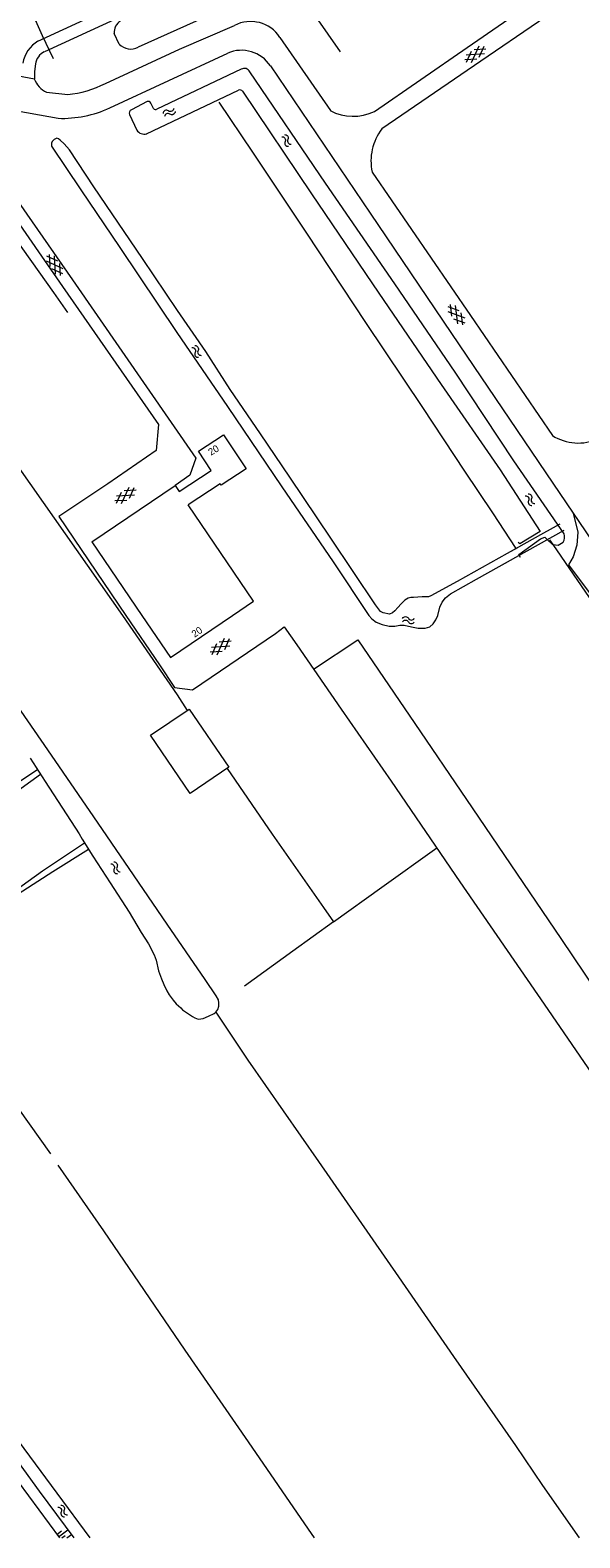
# Model space of a CAD drawing. Header units: metres. Extents: x 195864 to 198202, y 543264 to 544906.
# Tile 25 of 79: x 197006 to 197146, y 543264 to 543649. Entities that reach past the tile are written whole.
import ezdxf

# ---------------------------------------------------------------- set-up
doc = ezdxf.new("R2010")
doc.units = ezdxf.units.M
doc.header["$MEASUREMENT"] = 0
for name, color, linetype, lineweight in [('Level 11', 7, 'Continuous', 0), ('Level 12', 7, 'Continuous', 0), ('Level 19', 7, 'Continuous', 0), ('Level 20', 7, 'Continuous', 0), ('Level 26', 7, 'Continuous', 0), ('Level 28', 7, 'Continuous', 0), ('Level 29', 7, 'Continuous', 0), ('Level 32', 7, 'Continuous', 0), ('Level 41', 7, 'Continuous', 0), ('Level 43', 7, 'Continuous', 0), ('Level 55', 7, 'Continuous', 0)]:
    doc.layers.add(name, color=color, linetype=linetype, lineweight=lineweight)
doc.styles.add('Style-CHAR_FAST_FONT', font='CHAR_FAST_FONT.shx')

# ---------------------------------------------------------------- blocks, each defined once
blk = doc.blocks.new('GVTP6')
at = {"layer": 'Level 41', "color": 7, "linetype": 'Continuous', "lineweight": 0}
for p, q in [((0, -0.4), (2.6, 1.2)), ((0, 0.4), (2.6, -1.2)), ((1, -1.2), (5, 1.2)), ((1, 1.2), (5, -1.2)), ((3.4, 1.2), (6, -0.4)), ((3.4, -1.2), (6, 0.4))]:
    blk.add_line(p, q, dxfattribs=at)
blk = doc.blocks.new('WA_104')
at = {"layer": 'Level 43', "color": 7, "linetype": 'Continuous', "lineweight": 0, "extrusion": (0, 0, -1)}
for centre in [(-0.75, 0.05), (-0.75, -0.85)]:
    blk.add_arc(centre, 0.85, 28.0725, 151.9275, dxfattribs=at)
at = {"layer": 'Level 43', "color": 7, "linetype": 'Continuous', "lineweight": 0}
for centre in [(2.25, 0.85), (2.25, -0.05)]:
    blk.add_arc(centre, 0.85, 208.0725, 331.9275, dxfattribs=at)
blk = doc.blocks.new('WA_111')
at = {"layer": 'Level 43', "color": 7, "linetype": 'Continuous', "lineweight": 0, "extrusion": (0, 0, -1)}
for centre in [(-0.75, 0.05), (-0.75, -0.85)]:
    blk.add_arc(centre, 0.85, 28.0724, 151.9275, dxfattribs=at)
at = {"layer": 'Level 43', "color": 7, "linetype": 'Continuous', "lineweight": 0}
for centre in [(2.25, 0.85), (2.25, -0.05)]:
    blk.add_arc(centre, 0.85, 208.0725, 331.9276, dxfattribs=at)
blk = doc.blocks.new('WA_117')
at = {"layer": 'Level 43', "color": 7, "linetype": 'Continuous', "lineweight": 0, "extrusion": (0, 0, -1)}
for centre in [(-0.75, 0.05), (-0.75, -0.85)]:
    blk.add_arc(centre, 0.85, 28.0725, 151.9275, dxfattribs=at)
at = {"layer": 'Level 43', "color": 7, "linetype": 'Continuous', "lineweight": 0}
for centre in [(2.25, 0.85), (2.25, -0.05)]:
    blk.add_arc(centre, 0.85, 208.0725, 331.9275, dxfattribs=at)
blk = doc.blocks.new('WA_122')
at = {"layer": 'Level 43', "color": 7, "linetype": 'Continuous', "lineweight": 0, "extrusion": (0, 0, -1)}
for centre in [(-0.75, 0.05), (-0.75, -0.85)]:
    blk.add_arc(centre, 0.85, 28.0726, 151.9276, dxfattribs=at)
at = {"layer": 'Level 43', "color": 7, "linetype": 'Continuous', "lineweight": 0}
for centre in [(2.25, 0.85), (2.25, -0.05)]:
    blk.add_arc(centre, 0.85, 208.0724, 331.9274, dxfattribs=at)
blk = doc.blocks.new('GVTP6_2')
at = {"layer": 'Level 41', "color": 7, "linetype": 'Continuous', "lineweight": 0}
for p, q in [((0, -0.4), (2.6, 1.2)), ((0, 0.4), (2.6, -1.2)), ((1, -1.2), (5, 1.2)), ((1, 1.2), (5, -1.2)), ((3.4, 1.2), (6, -0.4)), ((3.4, -1.2), (6, 0.4))]:
    blk.add_line(p, q, dxfattribs=at)
blk = doc.blocks.new('WA_119')
at = {"layer": 'Level 43', "color": 7, "linetype": 'Continuous', "lineweight": 0, "extrusion": (0, 0, -1)}
for centre in [(-0.75, 0.05), (-0.75, -0.85)]:
    blk.add_arc(centre, 0.85, 28.0725, 151.9275, dxfattribs=at)
at = {"layer": 'Level 43', "color": 7, "linetype": 'Continuous', "lineweight": 0}
for centre in [(2.25, 0.85), (2.25, -0.05)]:
    blk.add_arc(centre, 0.85, 208.0725, 331.9275, dxfattribs=at)

msp = doc.modelspace()

# ---------------------------------------------------------------- linework, layer by layer
at = {"layer": 'Level 11', "color": 7, "linetype": 'Continuous', "lineweight": 13}
msp.add_line((197021.41, 543518.78), (197034.15, 543500), dxfattribs=at)
at = {"layer": 'Level 11', "color": 7, "linetype": 'Continuous', "lineweight": 13, "flags": 128}
for points in [[(197043.7, 543531.59), (197051.87, 543537.01), (197048.63, 543541.89), (197054.99, 543546.11), (197060.77, 543537.41), (197054.46, 543533.22), (197054.2, 543533.62), (197046.02, 543528.19)], [(197021.41, 543518.78), (197042.64, 543533.16), (197043.7, 543531.59)], [(197057.33, 543500), (197062.68, 543503.63), (197046.02, 543528.19)], [(197034.15, 543500), (197041.46, 543489.23), (197057.33, 543500)]]:
    msp.add_lwpolyline(points, dxfattribs=at)
at = {"layer": 'Level 12', "color": 7, "linetype": 'Continuous', "lineweight": 13, "flags": 128}
msp.add_lwpolyline([(197056.4, 543461.2), (197046.54, 543454.49), (197036.42, 543469.38), (197046.29, 543476.08), (197056.4, 543461.2)], dxfattribs=at)
at = {"layer": 'Level 19', "color": 7, "linetype": 'Continuous', "lineweight": 0}
for p, q in [((197028.41, 543645.84), (197027.08, 543648.57)), ((197059.55, 543639.46), (197038.01, 543629.26)), ((197035.4, 543622.96), (197058.82, 543634.15)), ((197035.55, 543631.2), (197031.52, 543629.12)), ((197037.14, 543629.43), (197036.45, 543630.83)), ((197031, 543627.9), (197032.86, 543623.89))]:
    msp.add_line(p, q, dxfattribs=at)
at = {"layer": 'Level 19', "color": 7, "linetype": 'Continuous', "lineweight": 0, "flags": 128}
for points in [[(197128.06, 543688.8), (197125.08, 543687.29), (197104.16, 543677.39), (197081.71, 543667.42), (197062.85, 543658.47), (197033.23, 543645.05)], [(197141.94, 543520.86), (197129.16, 543539.43), (197114.11, 543562.07), (197098.71, 543584.62), (197081.09, 543610.33), (197061.73, 543638.8)], [(197059.9, 543633.84), (197077.49, 543607.66), (197094.69, 543582.27), (197110.6, 543558.96), (197125.6, 543537.13), (197135.82, 543521.44), (197130.69, 543518.24), (197130.21, 543518.59)], [(197130.07, 543517.26), (197127.39, 543515.77), (197114.66, 543508.61), (197107.97, 543504.95), (197107.37, 543504.74), (197105.75, 543504.74), (197103.52, 543504.58), (197102.87, 543504.56), (197102.12, 543504.41), (197101.27, 543503.88), (197100.4, 543502.93), (197099.55, 543502), (197098.71, 543501.2), (197098.11, 543500.67), (197097.36, 543500.34), (197095.76, 543500.61), (197095.13, 543500.99), (197093.83, 543502.66), (197082.42, 543519.71), (197071.95, 543535.28), (197064.49, 543546.39), (197056.68, 543557.7), (197050.51, 543567.35), (197043.27, 543577.84), (197034.33, 543591.12), (197021.9, 543609.46), (197015.68, 543618.85), (197014.3, 543620.44), (197013.32, 543621.34), (197012.89, 543621.69), (197012.49, 543621.86), (197011.79, 543621.51), (197011.32, 543620.99), (197011.12, 543620.54), (197011.15, 543619.81), (197018.58, 543608.68), (197028.52, 543593.95), (197043.07, 543572.24), (197056.07, 543553.37), (197069.91, 543532.8), (197082.99, 543513.68), (197092.1, 543500)], [(197130.82, 543514.77), (197130.41, 543515.56), (197135.92, 543519.54), (197137, 543519.96), (197137.84, 543519.2), (197138.87, 543518.15), (197139.05, 543518.12)], [(197139.05, 543518.12), (197140.47, 543517.91), (197141.7, 543518.71)], [(197109.7, 543500), (197110.23, 543502.1), (197110.85, 543503.35), (197111.72, 543504.46), (197112.95, 543505.53), (197119.59, 543509.28), (197129.02, 543514.55)], [(197092.1, 543500), (197092.89, 543499.09), (197094, 543498.3), (197095.51, 543497.63), (197097.3, 543497.2), (197098.73, 543497.25), (197100, 543497.5), (197101.1, 543497.5), (197103.01, 543497.11), (197104.68, 543496.71), (197106.5, 543496.7), (197107.68, 543497.1), (197108.5, 543497.8), (197109.2, 543498.83), (197109.7, 543500)], [(197005.65, 543463.52), (197009.48, 543457.6), (197018.13, 543444.2), (197018.97, 543442.87), (197021.7, 543438.49), (197026.11, 543431.72), (197030.92, 543424.21), (197033.99, 543419.04), (197035.83, 543416.16), (197037.35, 543413.33), (197037.84, 543411.99), (197038.42, 543409.27), (197039.16, 543407.21), (197039.76, 543405.71), (197040.53, 543404.11), (197041.17, 543403.08), (197042.13, 543401.72), (197042.89, 543400.82), (197044.11, 543399.78), (197044.57, 543399.3), (197047.09, 543397.55), (197047.67, 543397.19), (197048.52, 543396.93), (197049.21, 543396.95), (197049.82, 543397.05), (197051.15, 543397.64), (197052.59, 543398.3), (197053.09, 543398.68), (197053.53, 543399.32), (197053.79, 543400.24), (197053.81, 543401.02), (197053.71, 543401.82), (197053.11, 543402.84), (197050.36, 543407.03), (197040.64, 543421.17), (197030.96, 543435.35), (197021.89, 543448.55), (197010.17, 543465.7), (197000, 543480.51)], [(197000, 543292.75), (197012.43, 543275.88), (197020.92, 543264.44)], [(197000, 543287.41), (197007.99, 543276.37), (197016.83, 543264.44)]]:
    msp.add_lwpolyline(points, dxfattribs=at)
at = {"layer": 'Level 19', "color": 7, "linetype": 'Continuous', "lineweight": 0}
for centre, radius, start, end in [((197030.69, 543648.76), 3.61, 122.3821, 182.9836), ((197031.36, 543648.72), 4.12, 224.2826, 297.0623), ((197060.35, 543638.17), 1.52, 24.7419, 121.8741), ((197059.11, 543633.13), 1.06, 42.3848, 105.7385), ((197035.82, 543630.57), 0.684, 22.4075, 113.4008), ((197031.85, 543628.26), 0.918, 110.5272, 203.0643), ((197037.69, 543629.9), 0.72, 221.283, 296.9116), ((197034.8, 543625.24), 2.36, 214.9353, 284.7868), ((197139.77, 543520.01), 2.33, 325.9523, 21.4374)]:
    msp.add_arc(centre, radius, start, end, dxfattribs=at)
at = {"layer": 'Level 20', "color": 7, "linetype": 'Continuous', "lineweight": 0, "flags": 128}
msp.add_lwpolyline([(197000, 543282.28), (197013.15, 543264.44)], dxfattribs=at)
at = {"layer": 'Level 26', "color": 7, "linetype": 'Continuous', "lineweight": 0}
for p, q in [((197138.23, 543519.32), (197139.05, 543518.12)), ((197139.05, 543518.12), (197151.53, 543500))]:
    msp.add_line(p, q, dxfattribs=at)
at = {"layer": 'Level 28', "color": 7, "linetype": 'Continuous', "lineweight": 0}
for p, q in [((197000, 543541.71), (197029.26, 543500)), ((197000, 543455.6), (197007.5, 543460.65)), ((197000, 543453.44), (197008.27, 543459.47)), ((197000, 543377.78), (197010.83, 543362.48))]:
    msp.add_line(p, q, dxfattribs=at)
at = {"layer": 'Level 28', "color": 7, "linetype": 'Continuous', "lineweight": 0, "flags": 128}
for points in [[(197000, 543609.47), (197016.45, 543585.66), (197047.98, 543540.16), (197046.42, 543535.84), (197042.64, 543533.16)], [(197000, 543604.12), (197013.94, 543584), (197038.39, 543548.74), (197037.83, 543542.07), (197025.48, 543533.61), (197013.02, 543525.23), (197030.1, 543500)], [(197000, 543598.86), (197011.58, 543582.44), (197015.19, 543577.33)], [(197029.26, 543500), (197043.16, 543479.69), (197045.7, 543475.68)], [(197030.1, 543500), (197038.67, 543487.34), (197042.53, 543481.62), (197047.08, 543480.95), (197068.29, 543495.37)], [(197070.49, 543497.05), (197073.7, 543492.46), (197085.04, 543476.08), (197097.78, 543457.65), (197115.36, 543431.97), (197136.88, 543400.68), (197171.24, 543350.57), (197206.67, 543299.17), (197230.58, 543264.44)], [(197078, 543486.25), (197089.34, 543493.78), (197103.84, 543472.41), (197117.05, 543452.96), (197141.09, 543417.5), (197165.48, 543381.29), (197181.09, 543358.17), (197196.44, 543335.66), (197214.79, 543308.42), (197226.13, 543291.84), (197233.19, 543281.38), (197243.77, 543266.9)], [(197055.97, 543460.9), (197067.43, 543444.14), (197080.51, 543425.37), (197083.06, 543421.72), (197072.67, 543414.26), (197060.36, 543405.35)], [(197000, 543428.38), (197008.83, 543434.73), (197019.55, 543441.94)], [(197000, 543427.17), (197011.49, 543434.61), (197020.58, 543440.29)], [(197083.06, 543421.72), (197095.42, 543430.62), (197109.44, 543440.61)], [(197053.09, 543398.68), (197061.19, 543386.44), (197079.24, 543360.52), (197099.66, 543331.1), (197113.76, 543310.71), (197129.51, 543288.03), (197136.47, 543277.8), (197145.8, 543264.46), (197145.82, 543264.44)], [(197012.69, 543359.62), (197024.37, 543342.81), (197045.15, 543312.36), (197061.3, 543288.95), (197076.61, 543266.67), (197078.14, 543264.44)]]:
    msp.add_lwpolyline(points, dxfattribs=at)
at = {"layer": 'Level 29', "color": 7, "linetype": 'Continuous', "lineweight": 0}
for p, q in [((197069.41, 543647.6), (197082.29, 543628.9)), ((197025.97, 543629.59), (197056.1, 543643.56)), ((197002.7, 543637.8), (197006.73, 543637)), ((197009.84, 543633.58), (197015.26, 543633.03)), ((197000, 543629.28), (197012.8, 543626.93)), ((197068.29, 543495.37), (197070.49, 543497.05))]:
    msp.add_line(p, q, dxfattribs=at)
at = {"layer": 'Level 29', "color": 7, "linetype": 'Continuous', "lineweight": 0, "flags": 128}
for points in [[(197093.57, 543628.68), (197117.2, 543645.02), (197142.29, 543662.36), (197170.59, 543681.93), (197201.55, 543703.33), (197214.66, 543684.32)], [(197007.65, 543646.62), (197027.02, 543655.57), (197053.11, 543667.51), (197074.64, 543677.44), (197098.46, 543688.4), (197123.13, 543699.78)], [(197124.52, 543696.91), (197099.8, 543685.49), (197075.94, 543674.54), (197054.27, 543664.57), (197028.39, 543652.68), (197009.28, 543643.92)], [(197150.16, 543661.66), (197120.71, 543641.5), (197095.44, 543624.21)], [(197024.86, 543635.82), (197043.82, 543644.62), (197057.83, 543650.63)], [(197006.99, 543640.81), (197006.8, 543638.91), (197006.73, 543637)], [(197066.99, 543640.3), (197092.43, 543602.71), (197115.18, 543569.1), (197139.08, 543533.78), (197144.3, 543526.08)], [(197092.95, 543613.21), (197118.02, 543576.55), (197138.96, 543545.94)], [(197144.3, 543526.08), (197145.5, 543521.23), (197145.18, 543517.93), (197144.25, 543514.92), (197143.11, 543512.92), (197148.57, 543505.52), (197152.58, 543505.66), (197155.77, 543504.88), (197159.11, 543503.45), (197161.52, 543501.75), (197162.73, 543500)]]:
    msp.add_lwpolyline(points, dxfattribs=at)
at = {"layer": 'Level 29', "color": 7, "linetype": 'Continuous', "lineweight": 0}
for centre, radius, start, end in [((197061.95, 543642.73), 8.91, 33.1206, 117.5433), ((197011.7, 543639.71), 8.01, 120.36, 170.7545), ((197011.13, 543640.14), 4.2, 116.1512, 170.8864), ((197059.62, 543635.5), 8.79, 33.0861, 113.6323), ((197012.5, 543639.12), 6.15, 200.1289, 244.275), ((197013.04, 543658.5), 25.57, 274.9661, 297.5227), ((197013.81, 543655.88), 28.97, 268.0138, 294.8236), ((197088.13, 543639.96), 12.52, 242.1358, 295.7213), ((197106.04, 543616.02), 13.39, 142.3283, 192.1348), ((197145.57, 543556.25), 12.25, 237.3325, 294.753)]:
    msp.add_arc(centre, radius, start, end, dxfattribs=at)
at = {"layer": 'Level 43', "color": 7, "linetype": 'Continuous', "lineweight": 0}
for p, q in [((197012.49, 543265.33), (197013.68, 543266.21)), ((197012.93, 543264.74), (197015.31, 543266.49)), ((197013.77, 543264.44), (197014.56, 543265.02)), ((197015.02, 543264.44), (197016.18, 543265.3))]:
    msp.add_line(p, q, dxfattribs=at)
at = {"layer": 'Level 55', "color": 7, "linetype": 'Continuous', "lineweight": 0, "flags": 128}
for points in [[(197011.66, 543642.15), (197008.78, 543648.01), (197007.08, 543651.8), (197008.95, 543652.53), (197016.52, 543655.48), (197021.99, 543657.87), (197032.78, 543662.82), (197032.65, 543663.35), (197030.11, 543667.47), (197026.14, 543673.88), (197024.18, 543677.53), (197021.55, 543683.11)], [(197058.44, 543681.65), (197072.76, 543661.15), (197084.77, 543643.9)], [(197066.99, 543640.3), (197092.43, 543602.71), (197115.18, 543569.1), (197139.08, 543533.78), (197159.3, 543503.9), (197161.57, 543501.71), (197162.71, 543500)], [(197129.7, 543517.06), (197123.76, 543526.19), (197116.61, 543536.85), (197105.88, 543553.07), (197091.34, 543574.81), (197076.25, 543597.6), (197062.46, 543618.3), (197053.94, 543631.09)], [(197140.86, 543523.28), (197136.7, 543520.95), (197127.39, 543515.77), (197114.66, 543508.61), (197107.97, 543504.95), (197107.37, 543504.74), (197105.75, 543504.74), (197103.52, 543504.58), (197102.87, 543504.56), (197102.12, 543504.41), (197101.27, 543503.88), (197100.4, 543502.93), (197099.55, 543502), (197098.71, 543501.2), (197098.11, 543500.67), (197097.36, 543500.34), (197095.76, 543500.61), (197095.13, 543500.99), (197093.83, 543502.66), (197082.42, 543519.71), (197071.95, 543535.28), (197064.49, 543546.39), (197056.68, 543557.7), (197050.51, 543567.35), (197043.27, 543577.84), (197034.33, 543591.12), (197021.9, 543609.46), (197015.68, 543618.85), (197014.3, 543620.44), (197013.32, 543621.34), (197012.89, 543621.69), (197012.49, 543621.86), (197011.79, 543621.51), (197011.32, 543620.99), (197011.12, 543620.54), (197011.15, 543619.81), (197018.58, 543608.68), (197028.52, 543593.95), (197043.07, 543572.24), (197056.07, 543553.37), (197069.91, 543532.8), (197082.99, 543513.68), (197092.1, 543500)], [(197109.7, 543500), (197110.23, 543502.1), (197110.85, 543503.35), (197111.72, 543504.46), (197112.95, 543505.53), (197119.59, 543509.28), (197135.41, 543518.12), (197141.97, 543521.75)]]:
    msp.add_lwpolyline(points, dxfattribs=at)

# ---------------------------------------------------------------- block references
at = {"layer": 'Level 41', "color": 7, "linetype": 'Continuous', "lineweight": 0}
for p, rotation in [((197116.83, 543641.61), 34.3639174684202), ((197112.57, 543579.15), 308.3895724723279)]:
    msp.add_blockref('GVTP6_2', p, dxfattribs=dict(at, rotation=rotation))
for p, xscale, yscale, zscale, rotation in [((197013.7, 543587), 0.9999988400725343, 0.9999988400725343, 0.9999988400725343, 124.7073029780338), ((197027.51, 543528.97), 1.00000254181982, 1.00000254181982, 1.00000254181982, 34.21819963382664), ((197056.72, 543493.71), 0.999999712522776, 0.999999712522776, 0.999999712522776, 215.1769349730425)]:
    msp.add_blockref('GVTP6', p, dxfattribs=dict(at, xscale=xscale, yscale=yscale, zscale=zscale, rotation=rotation))
at = {"layer": 'Level 43', "color": 7, "linetype": 'Continuous', "lineweight": 0}
for p, rotation in [((197042.49, 543629.05), 205.4682718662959), ((197070.23, 543622.49), 305.139399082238), ((197132.39, 543530.77), 305.1300277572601)]:
    msp.add_blockref('WA_119', p, dxfattribs=dict(at, rotation=rotation))
for name, p, xscale, yscale, zscale, rotation in [('WA_122', (197047.31, 543568.64), 0.9999988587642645, 0.9999988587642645, 0.9999988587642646, 303.6712719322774), ('WA_111', (197100.71, 543498.79), 0.9999976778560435, 0.9999976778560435, 0.9999976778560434, 0.21424518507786), ('WA_104', (197026.62, 543436.78), 0.9999995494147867, 0.9999995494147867, 0.9999995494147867, 304.0033780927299), ('WA_117', (197013.09, 543272.54), 1.000001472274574, 1.000001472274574, 1.000001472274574, 304.9662721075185)]:
    msp.add_blockref(name, p, dxfattribs=dict(at, xscale=xscale, yscale=yscale, zscale=zscale, rotation=rotation))

# ---------------------------------------------------------------- texts
at = {"layer": 'Level 32', "color": 7, "linetype": 'Continuous', "lineweight": 13, "style": 'Style-CHAR_FAST_FONT'}
for rotation, p in [(30.8753, (197051.78, 543540.73)), (34.9451, (197047.65, 543494.27))]:
    msp.add_text('20', height=1.8, rotation=rotation, dxfattribs=at).set_placement(p)

doc.saveas('drawing.dxf')
